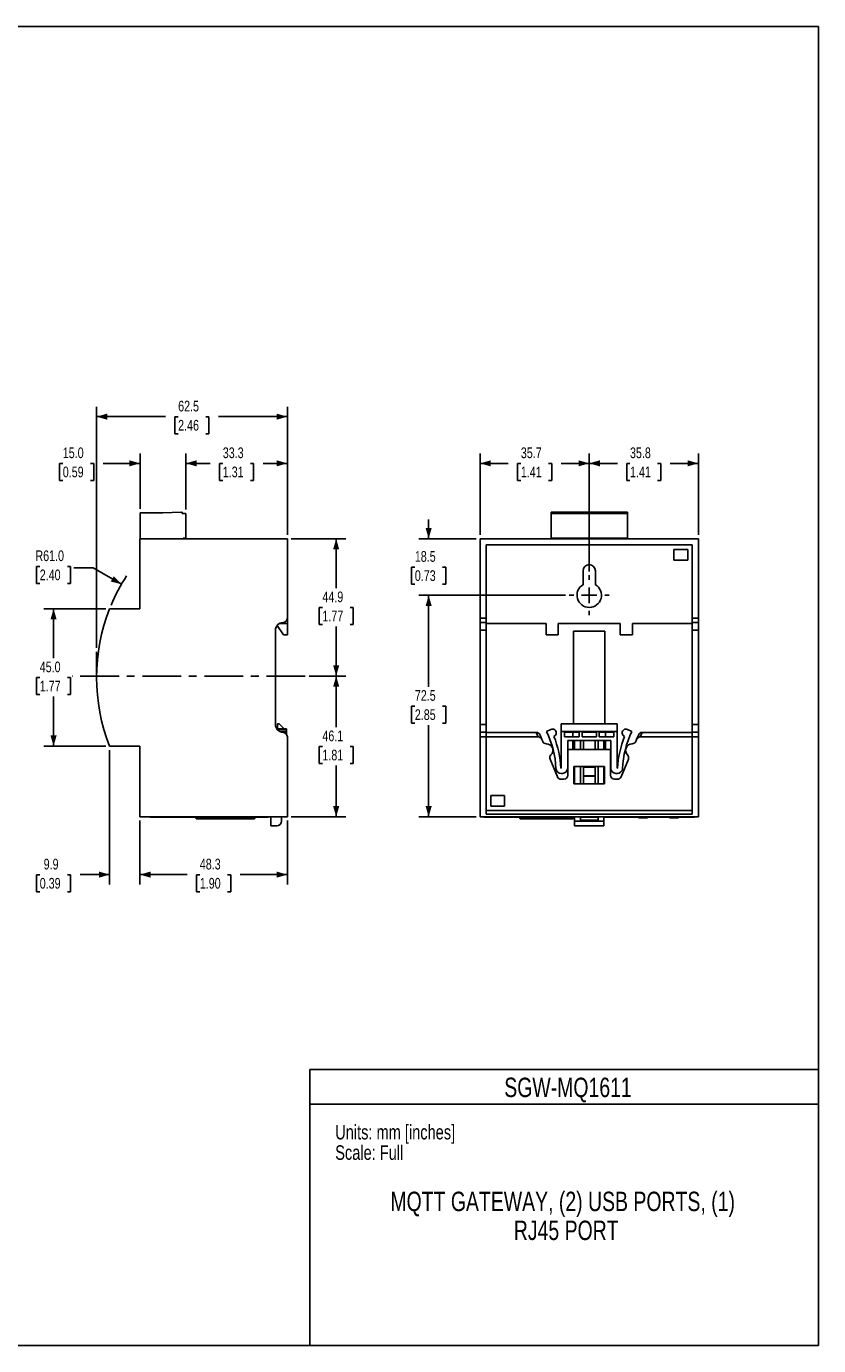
# Model space of a CAD drawing. Header units: millimetres. Extents: x 0 to 559, y 0 to 432.
# Tile 2 of 2: x 299 to 559, y 0 to 432. Entities that reach past the tile are written whole.
import ezdxf

# ---------------------------------------------------------------- set-up
doc = ezdxf.new("R2010")
doc.units = ezdxf.units.MM
doc.linetypes.add('CENTERX2', pattern=[20.32, 12.7, -2.54, 2.54, -2.54])
doc.layers.add('CENTER', color=40, linetype='CENTERX2')
doc.layers.add('DIMENSIONS', color=140, linetype='Continuous', lineweight=25)
doc.layers.add('TEXT', color=140, linetype='Continuous', lineweight=25)
doc.styles.add('SLDTEXTSTYLE0', font='TXT', dxfattribs={"width": 0.75})
doc.dimstyles.new('SLDDIMSTYLE0', dxfattribs={"dimtxt": 3.5, "dimasz": 3.5, "dimexe": 0, "dimexo": 0.0625, "dimgap": 0.875, "dimtad": 0, "dimtih": 1, "dimtoh": 1, "dimdec": 1, "dimrnd": 1e-09, "dimzin": 4, "dimdsep": 46, "dimtxsty": 'SLDTEXTSTYLE0', "dimsah": 1, "dimcen": 0.09, "dimadec": 0, "dimazin": 1, "dimtfac": 1, "dimtdec": 1, "dimtofl": 0, "dimtmove": 0, "dimatfit": 3, "dimfxl": 0, "dimfrac": 2, "dimtolj": 1, "dimtzin": 12, "dimarcsym": 0})
doc.dimstyles.new('SLDDIMSTYLE1', dxfattribs={"dimtxt": 3.5, "dimasz": 3.5, "dimexe": 0, "dimexo": 0.0625, "dimgap": 0.875, "dimtad": 0, "dimtih": 1, "dimtoh": 1, "dimdec": 1, "dimrnd": 1e-09, "dimzin": 12, "dimdsep": 46, "dimtxsty": 'SLDTEXTSTYLE0', "dimsah": 1, "dimcen": 0.09, "dimadec": 0, "dimazin": 3, "dimtfac": 1, "dimtdec": 1, "dimtmove": 0, "dimatfit": 0, "dimfxl": 0, "dimfrac": 2, "dimtolj": 1, "dimtzin": 12, "dimarcsym": 0})
doc.dimstyles.new('SLDDIMSTYLE2', dxfattribs={"dimtxt": 3.5, "dimasz": 3.5, "dimexe": 0, "dimexo": 0.0625, "dimgap": 0.875, "dimtad": 0, "dimtih": 1, "dimtoh": 1, "dimdec": 1, "dimrnd": 1e-09, "dimzin": 12, "dimdsep": 46, "dimtxsty": 'SLDTEXTSTYLE0', "dimsah": 1, "dimcen": 0.09, "dimadec": 0, "dimazin": 3, "dimtfac": 1, "dimtdec": 1, "dimtofl": 0, "dimtmove": 0, "dimatfit": 3, "dimfxl": 0, "dimfrac": 2, "dimtolj": 1, "dimtzin": 12, "dimarcsym": 0})
doc.dimstyles.new('SLDDIMSTYLE4', dxfattribs={"dimtxt": 3.5, "dimasz": 3.5, "dimexe": 0, "dimexo": 0.0625, "dimgap": 0.875, "dimtad": 0, "dimtih": 1, "dimtoh": 1, "dimdec": 1, "dimrnd": 1e-09, "dimzin": 4, "dimdsep": 46, "dimtxsty": 'SLDTEXTSTYLE0', "dimsah": 1, "dimcen": 0.09, "dimadec": 0, "dimazin": 1, "dimtfac": 1, "dimtdec": 1, "dimtmove": 0, "dimatfit": 0, "dimfxl": 0, "dimfrac": 2, "dimtolj": 1, "dimtzin": 12, "dimarcsym": 0})
doc.dimstyles.new('SLDDIMSTYLE5', dxfattribs={"dimtxt": 3.5, "dimasz": 3.5, "dimexe": 0, "dimexo": 0.0625, "dimgap": 0.875, "dimtad": 0, "dimtih": 1, "dimtoh": 1, "dimdec": 1, "dimrnd": 1e-09, "dimzin": 4, "dimdsep": 46, "dimtxsty": 'SLDTEXTSTYLE0', "dimsah": 1, "dimcen": 0, "dimadec": 0, "dimazin": 1, "dimtfac": 1, "dimtdec": 1, "dimtofl": 0, "dimtmove": 0, "dimatfit": 3, "dimfxl": 0, "dimfrac": 2, "dimtolj": 1, "dimtzin": 12, "dimarcsym": 0})

# ---------------------------------------------------------------- blocks, each defined once
blk = doc.blocks.new('SW_NOTE_1')
at = {"layer": 'TEXT', "color": 0, "char_height": 6.35, "attachment_point": 2, "style": 'SLDTEXTSTYLE0'}
for s, insert in [('MQTT GATEWAY, (2) USB PORTS, (1)', (69.35, 8.19)), ('RJ45 PORT', (70.51, -1.28))]:
    blk.add_mtext(s, dxfattribs=dict(at, insert=insert))
blk = doc.blocks.new('_D_8')
at = {"layer": 'DIMENSIONS'}
for p, q in [((386.05, 264.1), (403.96, 264.1)), ((400.78, 264.1), (400.78, 247.93)), ((396.26, 241.61), (395.19, 241.61)), ((395.19, 241.61), (395.19, 236.05)), ((405.31, 241.61), (406.37, 241.61)), ((406.37, 241.61), (406.37, 236.05)), ((395.19, 236.05), (396.26, 236.05)), ((400.78, 219.17), (400.78, 235.34)), ((406.37, 236.05), (405.31, 236.05)), ((391.9, 219.17), (403.96, 219.17))]:
    blk.add_line(p, q, dxfattribs=at)
for points in [[(400.78, 264.1), (399.78, 260.6), (401.78, 260.6)], [(400.78, 219.17), (401.78, 222.67), (399.78, 222.67)]]:
    blk.add_solid(points, dxfattribs=at)
at = {"layer": 'DIMENSIONS', "char_height": 3.5, "attachment_point": 1, "style": 'SLDTEXTSTYLE0'}
for s, insert in [('44.9', (396.26, 246.83)), ('1.77', (396.26, 240.56))]:
    blk.add_mtext(s, dxfattribs=dict(at, insert=insert))
blk = doc.blocks.new('_D_9')
at = {"layer": 'DIMENSIONS'}
for p, q in [((391.9, 219.17), (403.96, 219.17)), ((400.78, 219.17), (400.78, 202.43)), ((396.26, 196.11), (395.19, 196.11)), ((395.19, 196.11), (395.19, 190.55)), ((405.31, 196.11), (406.37, 196.11)), ((406.37, 196.11), (406.37, 190.55)), ((395.19, 190.55), (396.26, 190.55)), ((406.37, 190.55), (405.31, 190.55)), ((400.78, 173.1), (400.78, 189.84)), ((386.05, 173.1), (403.96, 173.1))]:
    blk.add_line(p, q, dxfattribs=at)
for points in [[(400.78, 219.17), (399.78, 215.67), (401.78, 215.67)], [(400.78, 173.1), (401.78, 176.6), (399.78, 176.6)]]:
    blk.add_solid(points, dxfattribs=at)
at = {"layer": 'DIMENSIONS', "char_height": 3.5, "attachment_point": 1, "style": 'SLDTEXTSTYLE0'}
for s, insert in [('46.1', (396.26, 201.33)), ('1.81', (396.26, 195.06))]:
    blk.add_mtext(s, dxfattribs=dict(at, insert=insert))
blk = doc.blocks.new('_D_10')
at = {"layer": 'DIMENSIONS'}
for p, q in [((322.28, 228.36), (322.28, 307.24)), ((384.78, 265.37), (384.78, 307.24)), ((322.28, 304.06), (344.87, 304.06)), ((349.01, 304.03), (347.94, 304.03)), ((347.94, 304.03), (347.94, 298.48)), ((358.06, 304.03), (359.12, 304.03)), ((359.12, 304.03), (359.12, 298.48)), ((384.78, 304.06), (362.19, 304.06)), ((347.94, 298.48), (349.01, 298.48)), ((359.12, 298.48), (358.06, 298.48))]:
    blk.add_line(p, q, dxfattribs=at)
for points in [[(322.28, 304.06), (325.78, 303.06), (325.78, 305.06)], [(384.78, 304.06), (381.28, 305.06), (381.28, 303.06)]]:
    blk.add_solid(points, dxfattribs=at)
at = {"layer": 'DIMENSIONS', "char_height": 3.5, "attachment_point": 1, "style": 'SLDTEXTSTYLE0'}
for s, insert in [('62.5', (349.01, 309.26)), ('2.46', (349.01, 302.99))]:
    blk.add_mtext(s, dxfattribs=dict(at, insert=insert))
blk = doc.blocks.new('_D_11')
at = {"layer": 'DIMENSIONS'}
for p, q in [((351.53, 273.65), (351.53, 291.96)), ((384.78, 265.37), (384.78, 291.96)), ((351.53, 288.78), (359.5, 288.78)), ((363.63, 288.75), (362.57, 288.75)), ((362.57, 288.75), (362.57, 283.2)), ((372.68, 288.75), (373.75, 288.75)), ((373.75, 288.75), (373.75, 283.2)), ((384.78, 288.78), (376.82, 288.78)), ((362.57, 283.2), (363.63, 283.2)), ((373.75, 283.2), (372.68, 283.2))]:
    blk.add_line(p, q, dxfattribs=at)
for points in [[(351.53, 288.78), (355.03, 287.78), (355.03, 289.78)], [(384.78, 288.78), (381.28, 289.78), (381.28, 287.78)]]:
    blk.add_solid(points, dxfattribs=at)
at = {"layer": 'DIMENSIONS', "char_height": 3.5, "attachment_point": 1, "style": 'SLDTEXTSTYLE0'}
for s, insert in [('33.3', (363.63, 293.98)), ('1.31', (363.63, 287.71))]:
    blk.add_mtext(s, dxfattribs=dict(at, insert=insert))
blk = doc.blocks.new('_D_12')
at = {"layer": 'DIMENSIONS'}
for p, q in [((336.53, 273.87), (336.53, 291.96)), ((351.53, 273.65), (351.53, 291.96)), ((311.23, 288.75), (310.17, 288.75)), ((310.17, 288.75), (310.17, 283.2)), ((320.28, 288.75), (321.35, 288.75)), ((321.35, 288.75), (321.35, 283.2)), ((336.53, 288.78), (324.42, 288.78)), ((351.53, 288.78), (357.88, 288.78)), ((310.17, 283.2), (311.23, 283.2)), ((321.35, 283.2), (320.28, 283.2))]:
    blk.add_line(p, q, dxfattribs=at)
for points in [[(336.53, 288.78), (333.03, 289.78), (333.03, 287.78)], [(351.53, 288.78), (355.03, 287.78), (355.03, 289.78)]]:
    blk.add_solid(points, dxfattribs=at)
at = {"layer": 'DIMENSIONS', "char_height": 3.5, "attachment_point": 1, "style": 'SLDTEXTSTYLE0'}
for s, insert in [('15.0', (311.23, 293.98)), ('0.59', (311.23, 287.71))]:
    blk.add_mtext(s, dxfattribs=dict(at, insert=insert))
blk = doc.blocks.new('_D_13')
at = {"layer": 'DIMENSIONS'}
for p, q in [((303.68, 255.06), (302.62, 255.06)), ((302.62, 255.06), (302.62, 249.5)), ((312.73, 255.06), (313.8, 255.06)), ((313.8, 255.06), (313.8, 249.5)), ((321.22, 254.54), (314.87, 254.54)), ((330.46, 249.21), (321.22, 254.54)), ((302.62, 249.5), (303.68, 249.5)), ((313.8, 249.5), (312.73, 249.5))]:
    blk.add_line(p, q, dxfattribs=at)
blk.add_arc((383.3, 218.7), 61.02, 147.0213, 157.1688, dxfattribs=at)
blk.add_solid([(330.46, 249.21), (327.93, 251.83), (326.93, 250.09)], dxfattribs=at)
at = {"layer": 'DIMENSIONS', "char_height": 3.5, "attachment_point": 1, "style": 'SLDTEXTSTYLE0'}
for s, insert in [('R61.0', (302.26, 260.28)), ('2.40', (303.68, 254.02))]:
    blk.add_mtext(s, dxfattribs=dict(at, insert=insert))
blk = doc.blocks.new('_D_14')
at = {"layer": 'DIMENSIONS'}
for p, q in [((325.31, 241.2), (305.03, 241.2)), ((308.21, 241.2), (308.21, 224.99)), ((303.68, 218.67), (302.62, 218.67)), ((302.62, 218.67), (302.62, 213.12)), ((312.73, 218.67), (313.8, 218.67)), ((313.8, 218.67), (313.8, 213.12)), ((302.62, 213.12), (303.68, 213.12)), ((308.21, 196.2), (308.21, 212.41)), ((313.8, 213.12), (312.73, 213.12)), ((325.31, 196.2), (305.03, 196.2))]:
    blk.add_line(p, q, dxfattribs=at)
for points in [[(308.21, 241.2), (307.21, 237.7), (309.21, 237.7)], [(308.21, 196.2), (309.21, 199.7), (307.21, 199.7)]]:
    blk.add_solid(points, dxfattribs=at)
at = {"layer": 'DIMENSIONS', "char_height": 3.5, "attachment_point": 1, "style": 'SLDTEXTSTYLE0'}
for s, insert in [('45.0', (303.68, 223.9)), ('1.77', (303.68, 217.63))]:
    blk.add_mtext(s, dxfattribs=dict(at, insert=insert))
blk = doc.blocks.new('_D_15')
at = {"layer": 'DIMENSIONS'}
for p, q in [((326.58, 194.93), (326.58, 150.98)), ((336.48, 171.83), (336.48, 150.98)), ((303.68, 154.13), (302.62, 154.13)), ((302.62, 154.13), (302.62, 148.57)), ((312.73, 154.13), (313.8, 154.13)), ((313.8, 154.13), (313.8, 148.57)), ((326.58, 154.16), (316.87, 154.16)), ((336.48, 154.16), (342.83, 154.16)), ((302.62, 148.57), (303.68, 148.57)), ((313.8, 148.57), (312.73, 148.57))]:
    blk.add_line(p, q, dxfattribs=at)
for points in [[(326.58, 154.16), (323.08, 155.16), (323.08, 153.16)], [(336.48, 154.16), (339.98, 153.16), (339.98, 155.16)]]:
    blk.add_solid(points, dxfattribs=at)
at = {"layer": 'DIMENSIONS', "char_height": 3.5, "attachment_point": 1, "style": 'SLDTEXTSTYLE0'}
for s, insert in [('9.9', (304.97, 159.35)), ('0.39', (303.68, 153.08))]:
    blk.add_mtext(s, dxfattribs=dict(at, insert=insert))
blk = doc.blocks.new('_D_16')
at = {"layer": 'DIMENSIONS'}
for p, q in [((336.48, 171.83), (336.48, 150.98)), ((384.78, 171.83), (384.78, 150.98)), ((336.48, 154.16), (351.97, 154.16)), ((356.11, 154.13), (355.04, 154.13)), ((355.04, 154.13), (355.04, 148.57)), ((365.16, 154.13), (366.22, 154.13)), ((366.22, 154.13), (366.22, 148.57)), ((384.78, 154.16), (369.29, 154.16)), ((355.04, 148.57), (356.11, 148.57)), ((366.22, 148.57), (365.16, 148.57))]:
    blk.add_line(p, q, dxfattribs=at)
for points in [[(336.48, 154.16), (339.98, 153.16), (339.98, 155.16)], [(384.78, 154.16), (381.28, 155.16), (381.28, 153.16)]]:
    blk.add_solid(points, dxfattribs=at)
at = {"layer": 'DIMENSIONS', "char_height": 3.5, "attachment_point": 1, "style": 'SLDTEXTSTYLE0'}
for s, insert in [('48.3', (356.11, 159.35)), ('1.90', (356.11, 153.08))]:
    blk.add_mtext(s, dxfattribs=dict(at, insert=insert))
blk = doc.blocks.new('_D_21')
at = {"layer": 'DIMENSIONS'}
for p, q in [((483.66, 253.41), (483.66, 291.96)), ((519.41, 265.37), (519.41, 291.96)), ((483.66, 288.78), (492.87, 288.78)), ((497.01, 288.75), (495.94, 288.75)), ((495.94, 288.75), (495.94, 283.2)), ((506.06, 288.75), (507.13, 288.75)), ((507.13, 288.75), (507.13, 283.2)), ((519.41, 288.78), (510.2, 288.78)), ((495.94, 283.2), (497.01, 283.2)), ((507.13, 283.2), (506.06, 283.2))]:
    blk.add_line(p, q, dxfattribs=at)
for points in [[(483.66, 288.78), (487.16, 287.78), (487.16, 289.78)], [(519.41, 288.78), (515.91, 289.78), (515.91, 287.78)]]:
    blk.add_solid(points, dxfattribs=at)
at = {"layer": 'DIMENSIONS', "char_height": 3.5, "attachment_point": 1, "style": 'SLDTEXTSTYLE0'}
for s, insert in [('35.8', (497.01, 293.98)), ('1.41', (497.01, 287.71))]:
    blk.add_mtext(s, dxfattribs=dict(at, insert=insert))
blk = doc.blocks.new('_D_22')
at = {"layer": 'DIMENSIONS'}
for p, q in [((447.91, 265.37), (447.91, 291.96)), ((483.66, 253.41), (483.66, 291.96)), ((447.91, 288.78), (457.12, 288.78)), ((461.26, 288.75), (460.19, 288.75)), ((460.19, 288.75), (460.19, 283.2)), ((470.31, 288.75), (471.38, 288.75)), ((471.38, 288.75), (471.38, 283.2)), ((483.66, 288.78), (474.45, 288.78)), ((460.19, 283.2), (461.26, 283.2)), ((471.38, 283.2), (470.31, 283.2))]:
    blk.add_line(p, q, dxfattribs=at)
for points in [[(447.91, 288.78), (451.41, 287.78), (451.41, 289.78)], [(483.66, 288.78), (480.16, 289.78), (480.16, 287.78)]]:
    blk.add_solid(points, dxfattribs=at)
at = {"layer": 'DIMENSIONS', "char_height": 3.5, "attachment_point": 1, "style": 'SLDTEXTSTYLE0'}
for s, insert in [('35.7', (461.26, 293.98)), ('1.41', (461.26, 287.71))]:
    blk.add_mtext(s, dxfattribs=dict(at, insert=insert))
blk = doc.blocks.new('_D_23')
at = {"layer": 'DIMENSIONS'}
for p, q in [((431.07, 264.1), (431.07, 270.45)), ((446.64, 264.1), (427.89, 264.1)), ((426.54, 254.82), (425.48, 254.82)), ((425.48, 254.82), (425.48, 249.27)), ((435.59, 254.82), (436.66, 254.82)), ((436.66, 254.82), (436.66, 249.27)), ((425.48, 249.27), (426.54, 249.27)), ((436.66, 249.27), (435.59, 249.27)), ((475.85, 245.6), (427.89, 245.6)), ((431.07, 245.6), (431.07, 239.25))]:
    blk.add_line(p, q, dxfattribs=at)
for points in [[(431.07, 264.1), (432.07, 267.6), (430.07, 267.6)], [(431.07, 245.6), (430.07, 242.1), (432.07, 242.1)]]:
    blk.add_solid(points, dxfattribs=at)
at = {"layer": 'DIMENSIONS', "char_height": 3.5, "attachment_point": 1, "style": 'SLDTEXTSTYLE0'}
for s, insert in [('18.5', (426.54, 260.05)), ('0.73', (426.54, 253.78))]:
    blk.add_mtext(s, dxfattribs=dict(at, insert=insert))
blk = doc.blocks.new('_D_24')
at = {"layer": 'DIMENSIONS'}
for p, q in [((475.85, 245.6), (427.89, 245.6)), ((431.07, 245.6), (431.07, 215.64)), ((426.54, 209.32), (425.48, 209.32)), ((425.48, 209.32), (425.48, 203.77)), ((435.59, 209.32), (436.66, 209.32)), ((436.66, 209.32), (436.66, 203.77)), ((425.48, 203.77), (426.54, 203.77)), ((431.07, 173.1), (431.07, 203.06)), ((436.66, 203.77), (435.59, 203.77)), ((446.64, 173.1), (427.89, 173.1))]:
    blk.add_line(p, q, dxfattribs=at)
for points in [[(431.07, 245.6), (430.07, 242.1), (432.07, 242.1)], [(431.07, 173.1), (432.07, 176.6), (430.07, 176.6)]]:
    blk.add_solid(points, dxfattribs=at)
at = {"layer": 'DIMENSIONS', "char_height": 3.5, "attachment_point": 1, "style": 'SLDTEXTSTYLE0'}
for s, insert in [('72.5', (426.54, 214.55)), ('2.85', (426.54, 208.28))]:
    blk.add_mtext(s, dxfattribs=dict(at, insert=insert))
blk = doc.blocks.new('SW_CENTERMARKSYMBOL_0')
at = {"layer": 'CENTER', "color": 0}
for p, q in [((0, 5.08), (0, 6.54)), ((-5.08, 0), (-6.54, 0)), ((0, 0), (-2.54, 0)), ((0, 0), (0, 2.54)), ((0, 0), (0, -2.54)), ((0, 0), (2.54, 0)), ((5.08, 0), (6.54, 0)), ((0, -5.08), (0, -6.54))]:
    blk.add_line(p, q, dxfattribs=at)

msp = doc.modelspace()

# ---------------------------------------------------------------- linework, layer by layer
at = {"color": 7, "linetype": 'Continuous'}
for p, q in [((0, 431.8), (558.8, 431.8)), ((558.8, 431.8), (558.8, 0)), ((558.8, 0), (0, 0))]:
    msp.add_line(p, q, dxfattribs=at)
for p, q in [((336.53, 264.1), (336.53, 272.6)), ((336.53, 272.6), (344.03, 272.6)), ((344.03, 272.6), (350.13, 272.78)), ((350.13, 272.78), (350.28, 272.78)), ((350.28, 272.78), (350.28, 272.38)), ((350.28, 272.38), (351.53, 272.38)), ((351.53, 272.38), (351.53, 264.32)), ((496.16, 272.78), (471.16, 272.78)), ((471.16, 272.78), (471.16, 272.38)), ((496.16, 272.38), (471.16, 272.38)), ((471.16, 272.38), (471.16, 264.32)), ((496.16, 272.78), (496.16, 272.38)), ((496.16, 272.38), (496.16, 264.32)), ((336.48, 264.1), (336.48, 241.2)), ((384.78, 264.1), (336.48, 264.1)), ((351.53, 264.32), (350.68, 264.32)), ((350.68, 264.32), (350.68, 264.1)), ((384.78, 238.15), (384.78, 264.1)), ((447.91, 238.15), (447.91, 264.1)), ((447.91, 264.1), (519.41, 264.1)), ((496.16, 264.32), (471.16, 264.32)), ((471.16, 264.32), (471.16, 264.1)), ((496.16, 264.32), (496.16, 264.1)), ((519.41, 238.15), (519.41, 264.1)), ((449.91, 236.32), (449.91, 262.1)), ((449.91, 262.1), (517.41, 262.1)), ((449.91, 238.15), (449.91, 262.1)), ((511.41, 260.6), (511.41, 257.1)), ((515.91, 260.6), (511.41, 260.6)), ((515.91, 257.1), (515.91, 260.6)), ((517.41, 236.32), (517.41, 262.1)), ((517.41, 238.15), (517.41, 262.1)), ((511.41, 257.1), (515.91, 257.1)), ((481.63, 253.6), (481.63, 249.05)), ((485.68, 249.05), (485.68, 253.6)), ((336.48, 241.2), (326.58, 241.2)), ((384.78, 236.32), (384.78, 238.15)), ((447.91, 238.15), (449.91, 238.15)), ((447.91, 236.65), (447.91, 238.15)), ((517.41, 238.15), (519.41, 238.15)), ((519.41, 238.15), (519.41, 236.65)), ((380.88, 203.25), (380.88, 234.15)), ((381.4, 235.68), (383.54, 232.62)), ((382.14, 236.32), (384.78, 236.32)), ((384.78, 236.32), (384.78, 232.62)), ((449.91, 236.65), (447.91, 236.65)), ((447.91, 234.15), (447.91, 236.65)), ((449.91, 234.15), (447.91, 234.15)), ((447.91, 203.25), (447.91, 234.15)), ((449.91, 236.32), (469.53, 236.32)), ((449.91, 234.15), (449.91, 236.32)), ((449.91, 203.25), (449.91, 234.15)), ((469.53, 236.32), (469.53, 232.62)), ((473.53, 236.32), (493.78, 236.32)), ((473.53, 232.62), (473.53, 236.32)), ((488.81, 233.82), (478.51, 233.82)), ((478.51, 233.82), (478.51, 203.56)), ((488.81, 233.82), (488.81, 203.56)), ((493.78, 236.32), (493.78, 232.62)), ((497.78, 236.32), (517.41, 236.32)), ((497.78, 232.62), (497.78, 236.32)), ((519.41, 236.65), (517.41, 236.65)), ((517.41, 236.32), (517.41, 234.15)), ((519.41, 234.15), (517.41, 234.15)), ((517.41, 203.25), (517.41, 234.15)), ((519.41, 236.65), (519.41, 234.15)), ((519.41, 203.25), (519.41, 234.15)), ((383.54, 232.62), (384.78, 232.62)), ((469.53, 232.62), (473.53, 232.62)), ((493.78, 232.62), (497.78, 232.62)), ((381.57, 202.01), (381.57, 203.56)), ((382.05, 203.56), (381.57, 203.56)), ((383.79, 201.83), (382.05, 203.56)), ((447.91, 203.25), (449.91, 203.25)), ((447.91, 200.75), (447.91, 203.25)), ((449.91, 200.75), (449.91, 203.25)), ((474.46, 203.56), (492.86, 203.56)), ((474.46, 201.06), (474.46, 203.56)), ((492.86, 203.56), (492.86, 201.06)), ((517.41, 203.25), (519.41, 203.25)), ((517.41, 203.25), (517.41, 200.75)), ((519.41, 203.25), (519.41, 200.75)), ((381.57, 202.01), (381.21, 202.01)), ((384.55, 201.83), (381.33, 201.83)), ((384.55, 201.71), (381.41, 201.71)), ((384.55, 201.01), (382.27, 201.01)), ((384.55, 201.83), (384.55, 201.71)), ((384.55, 201.71), (384.55, 201.01)), ((384.55, 201.01), (384.55, 200.05)), ((384.78, 173.1), (384.78, 199.25)), ((447.91, 200.75), (449.91, 200.75)), ((447.91, 199.25), (447.91, 200.75)), ((447.91, 173.1), (447.91, 199.25)), ((449.91, 199.25), (447.91, 199.25)), ((449.91, 199.25), (449.91, 200.75)), ((449.91, 200.72), (466.32, 200.72)), ((449.91, 175.1), (449.91, 199.25)), ((449.91, 173.97), (449.91, 199.22)), ((449.91, 199.22), (466.94, 199.22)), ((466.94, 199.22), (466.32, 200.72)), ((467.56, 199.86), (468.18, 198.36)), ((471.1, 201.71), (469.66, 201.01)), ((474.46, 188.96), (474.46, 201.06)), ((492.86, 201.06), (474.46, 201.06)), ((480.41, 200.8), (475.61, 200.8)), ((475.61, 200.8), (475.61, 199.3)), ((475.61, 199.3), (480.41, 199.3)), ((478.51, 200.72), (478.28, 200.72)), ((478.28, 200.72), (478.28, 199.3)), ((478.51, 200.8), (478.51, 200.72)), ((480.41, 199.3), (480.41, 200.8)), ((486, 200.8), (481.31, 200.8)), ((481.31, 200.8), (481.31, 199.3)), ((481.31, 199.3), (486, 199.3)), ((486, 199.3), (486, 200.8)), ((491.7, 200.8), (486.9, 200.8)), ((486.9, 200.8), (486.9, 199.3)), ((486.9, 199.3), (491.7, 199.3)), ((488.81, 200.8), (488.81, 200.72)), ((488.81, 200.72), (489.03, 200.72)), ((489.03, 199.3), (489.03, 200.72)), ((491.7, 199.3), (491.7, 200.8)), ((492.86, 201.06), (492.86, 188.96)), ((496.22, 201.71), (497.66, 201.01)), ((499.14, 198.36), (499.76, 199.86)), ((501, 200.72), (500.38, 199.22)), ((500.38, 199.22), (517.41, 199.22)), ((501, 200.72), (517.41, 200.72)), ((517.41, 200.75), (519.41, 200.75)), ((517.41, 200.75), (517.41, 199.25)), ((519.41, 199.25), (517.41, 199.25)), ((517.41, 175.1), (517.41, 199.25)), ((517.41, 173.97), (517.41, 199.22)), ((519.41, 200.75), (519.41, 199.25)), ((519.41, 173.1), (519.41, 199.25)), ((326.58, 196.2), (336.48, 196.2)), ((336.48, 196.2), (336.48, 173.1)), ((468.43, 197.76), (468.18, 198.36)), ((490.71, 198.1), (476.61, 198.1)), ((476.61, 188.96), (476.61, 198.1)), ((476.63, 195.15), (476.63, 186.67)), ((476.63, 195.15), (490.68, 195.15)), ((478.28, 198.1), (478.28, 195.15)), ((478.88, 195.15), (478.88, 198.1)), ((480.76, 195.15), (480.76, 198.1)), ((481.73, 195.15), (481.73, 198.1)), ((485.58, 195.15), (485.58, 198.1)), ((486.55, 198.1), (486.55, 195.15)), ((488.43, 198.1), (488.43, 195.15)), ((489.03, 195.15), (489.03, 198.1)), ((490.68, 195.15), (490.68, 186.67)), ((490.71, 188.96), (490.71, 198.1)), ((498.89, 197.76), (499.14, 198.36)), ((473.22, 186.19), (470.84, 191.95)), ((494.1, 186.19), (496.48, 191.95)), ((474.46, 188.96), (474.37, 188.96)), ((474.43, 187.3), (474.95, 187.3)), ((478.63, 189.55), (488.68, 189.55)), ((478.63, 183.9), (478.63, 189.55)), ((478.88, 183.9), (478.88, 189.55)), ((480.76, 183.9), (480.76, 189.55)), ((481.73, 189.3), (481.73, 189.55)), ((481.73, 189.3), (481.73, 186.46)), ((485.58, 189.3), (481.73, 189.3)), ((481.73, 186.46), (485.58, 186.46)), ((481.73, 186.35), (481.73, 186.46)), ((485.58, 186.35), (481.73, 186.35)), ((481.73, 186.35), (481.73, 183.9)), ((485.58, 189.55), (485.58, 189.3)), ((485.58, 186.46), (485.58, 189.3)), ((485.58, 186.46), (485.58, 186.35)), ((485.58, 183.9), (485.58, 186.35)), ((486.55, 189.55), (486.55, 183.9)), ((488.43, 189.55), (488.43, 183.9)), ((488.68, 183.9), (488.68, 189.55)), ((492.89, 187.3), (492.37, 187.3)), ((492.86, 188.96), (492.95, 188.96)), ((475.36, 185.4), (474.4, 185.4)), ((478.63, 183.9), (488.68, 183.9)), ((491.95, 185.4), (492.92, 185.4)), ((455.91, 180.1), (451.41, 180.1)), ((451.41, 180.1), (451.41, 176.6)), ((455.91, 176.6), (455.91, 180.1)), ((336.48, 173.1), (384.78, 173.1)), ((339.88, 173.1), (339.88, 172.97)), ((339.88, 172.97), (378.49, 172.97)), ((354.91, 172.55), (354.91, 172.97)), ((374.11, 172.55), (374.11, 172.97)), ((378.49, 173.1), (378.49, 172.97)), ((379.33, 170.16), (379.33, 173.1)), ((382.83, 171.68), (382.83, 173.1)), ((447.91, 173.1), (519.41, 173.1)), ((449.16, 173.1), (449.16, 172.97)), ((449.16, 172.97), (478.88, 172.97)), ((449.91, 175.1), (517.41, 175.1)), ((449.91, 173.97), (517.41, 173.97)), ((451.41, 176.6), (455.91, 176.6)), ((460.98, 172.55), (460.98, 172.97)), ((478.39, 172.55), (478.39, 172.97)), ((478.88, 171.68), (478.88, 173.1)), ((480.76, 172.04), (480.76, 173.1)), ((480.76, 172.97), (486.55, 172.97)), ((486.55, 173.1), (486.55, 172.04)), ((488.43, 173.1), (488.43, 171.68)), ((488.43, 172.97), (518.16, 172.97)), ((499.77, 172.77), (499.77, 172.97)), ((502.77, 172.77), (499.77, 172.77)), ((502.77, 172.77), (502.77, 172.97)), ((509.92, 172.97), (509.92, 172.77)), ((512.92, 172.77), (509.92, 172.77)), ((512.92, 172.77), (512.92, 172.97)), ((518.16, 173.1), (518.16, 172.97)), ((354.91, 172.55), (374.11, 172.55)), ((373.98, 172.42), (355.03, 172.42)), ((379.33, 170.16), (381.31, 170.16)), ((460.98, 172.55), (478.39, 172.55)), ((478.27, 172.42), (461.1, 172.42)), ((478.88, 170.16), (478.88, 171.68)), ((478.88, 171.68), (488.43, 171.68)), ((488.43, 170.16), (478.88, 170.16)), ((486.55, 172.04), (480.76, 172.04)), ((488.43, 171.68), (488.43, 170.16))]:
    msp.add_line(p, q)
at = {"color": 140, "linetype": 'Continuous', "lineweight": 18}
msp.add_line((558.8, 0), (558.8, 90.42), dxfattribs=at)
at = {"color": 7, "linetype": 'Continuous', "lineweight": 18}
msp.add_line((558.8, 0), (318.87, 0), dxfattribs=at)
for centre, radius, start, end in [((483.66, 253.6), 2.03, 0, 180), ((483.66, 245.6), 4, 120.4144, 59.5856), ((383.3, 218.7), 61.02, 158.3612, 201.6388), ((383.28, 238.15), 1.5, 271.4325, 0), ((383.38, 234.15), 2.5, 91.4325, 180), ((383.38, 203.25), 2.5, 180, 268.5675), ((383.28, 199.25), 1.5, 0, 88.5675), ((441.62, 187.35), 31.19, 2.8147, 25.9712), ((471.62, 200.58), 1.25, 292.695, 114.8791), ((441.62, 187.35), 32.79, 2.8147, 21.6029), ((525.7, 187.35), 32.79, 158.3971, 177.1853), ((495.7, 200.58), 1.25, 65.1209, 247.305), ((525.7, 187.35), 31.19, 154.0288, 177.1853), ((469.6, 198.25), 1.27, 202.5, 270.5326), ((469.63, 194.85), 2.13, 314.4674, 90.5326), ((497.69, 194.85), 2.13, 89.4674, 225.5326), ((497.72, 198.25), 1.27, 269.4674, 337.5), ((472.01, 192.43), 1.27, 134.4674, 202.5), ((495.31, 192.43), 1.27, 337.5, 45.5326), ((474.43, 188.96), 1.66, 182.8147, 270), ((474.4, 186.67), 1.27, 202.5, 270), ((474.95, 188.96), 1.66, 270, 0), ((475.36, 186.67), 1.27, 270, 0), ((491.95, 186.67), 1.27, 180, 270), ((492.37, 188.96), 1.66, 180, 270), ((492.89, 188.96), 1.66, 270, 357.1853), ((492.92, 186.67), 1.27, 270, 337.5), ((355.03, 172.55), 0.127, 180, 270), ((373.98, 172.55), 0.127, 270, 0), ((381.31, 171.68), 1.52, 270, 0), ((461.1, 172.55), 0.127, 180, 270), ((478.27, 172.55), 0.127, 270, 0)]:
    msp.add_arc(centre, radius, start, end)
for centre, major_axis, start_param, end_param in [((466.39, 199.37), (-0.52, 1.26), 4.712389, 5.9145), ((467.01, 197.87), (-0.52, 1.26), 4.712389, 5.9145), ((500.31, 197.87), (-0.52, -1.26), 3.510278, 4.712389), ((500.93, 199.37), (-0.52, -1.26), 3.510278, 4.712389)]:
    msp.add_ellipse(centre, major_axis=major_axis, ratio=0.932734, start_param=start_param, end_param=end_param)
at = {"layer": 'CENTER'}
msp.add_line((390.63, 219.17), (314.35, 219.17), dxfattribs=at)
at = {"layer": 'DIMENSIONS'}
msp.add_line((322.28, 218.7), (322.28, 227.09), dxfattribs=at)
at = {"layer": 'TEXT'}
for p, q in [((558.8, 90.42), (392.18, 90.42)), ((392.18, 0), (392.18, 90.42)), ((392.18, 78.99), (558.8, 78.99)), ((558.8, 0), (392.18, 0))]:
    msp.add_line(p, q, dxfattribs=at)

# ---------------------------------------------------------------- block references
at = {"layer": 'CENTER'}
msp.add_blockref('SW_CENTERMARKSYMBOL_0', (483.66, 245.6), dxfattribs=at)
at = {"layer": 'TEXT'}
msp.add_blockref('SW_NOTE_1', (405.61, 42.19), dxfattribs=at)

# ---------------------------------------------------------------- texts
at = {"layer": 'TEXT', "style": 'SLDTEXTSTYLE0'}
for s, insert, char_height, attachment_point in [('SGW-MQ1611', (476.71, 87.7), 6.35, 2), ('Units: mm [inches]', (400.46, 72.25), 4.7625, 1), ('Scale: Full', (400.46, 65.57), 4.7625, 1)]:
    msp.add_mtext(s, dxfattribs=dict(at, insert=insert, char_height=char_height, attachment_point=attachment_point))

# ---------------------------------------------------------------- dimensions: what is measured, and where the dimension line sits
at = {"layer": 'DIMENSIONS'}
for base, p1, p2, angle, dimstyle, picture, middle in [((384.78, 304.06), (322.28, 227.09), (384.78, 264.1), 0, 'SLDDIMSTYLE2', '_D_10', (353.53, 304.06)), ((336.53, 288.78), (351.53, 272.38), (336.53, 272.6), 0, 'SLDDIMSTYLE4', '_D_12', (315.76, 288.78)), ((384.7825, 288.7811), (351.5324, 272.3812), (384.7825, 264.101), 0, 'SLDDIMSTYLE2', '_D_11', (368.1574, 288.7811)), ((431.07, 264.1), (477.12, 245.6), (447.91, 264.1), 90, 'SLDDIMSTYLE1', '_D_23', (431.07, 254.85)), ((400.78, 219.17), (384.78, 264.1), (390.63, 219.17), 90, 'SLDDIMSTYLE2', '_D_8', (400.78, 241.63)), ((431.07, 245.6), (447.91, 173.1), (477.12, 245.6), 90, 'SLDDIMSTYLE2', '_D_24', (431.07, 209.35)), ((308.21, 196.2), (326.58, 241.2), (326.58, 196.2), 90, 'SLDDIMSTYLE0', '_D_14', (308.21, 218.7)), ((400.78, 219.17), (384.78, 173.1), (390.63, 219.17), 90, 'SLDDIMSTYLE2', '_D_9', (400.78, 196.13)), ((336.48, 154.16), (326.58, 196.2), (336.48, 173.1), 0, 'SLDDIMSTYLE1', '_D_15', (308.21, 154.16)), ((384.78, 154.16), (336.48, 173.1), (384.78, 173.1), 0, 'SLDDIMSTYLE2', '_D_16', (360.63, 154.16))]:
    dim = msp.add_linear_dim(base=base, p1=p1, p2=p2, angle=angle, dimstyle=dimstyle, dxfattribs=at)
    dim.commit()
    dim.dimension.update_dxf_attribs({"geometry": picture, "text_midpoint": middle, "dimtype": 160})
for base, p2, picture, middle in [((447.9098133, 288.7810991), (447.9098133, 264.1010276), '_D_22', (465.7848133, 288.7810991)), ((519.4098133, 288.7810991), (519.4098133, 264.1010276), '_D_21', (501.5348133, 288.7810991))]:
    dim = msp.add_linear_dim(base=base, p1=(483.6598132, 252.1410277), p2=p2, dimstyle='SLDDIMSTYLE2', dxfattribs=at)
    dim.commit()
    dim.dimension.update_dxf_attribs({"geometry": picture, "text_midpoint": middle, "dimtype": 160})
dim = msp.add_radius_dim(center=(383.3, 218.7), mpoint=(330.46, 249.21), dimstyle='SLDDIMSTYLE5', dxfattribs=at)
dim.commit()
dim.dimension.update_dxf_attribs({"geometry": '_D_13', "text_midpoint": (308.21, 254.54), "dimtype": 164})

doc.saveas('drawing.dxf')
